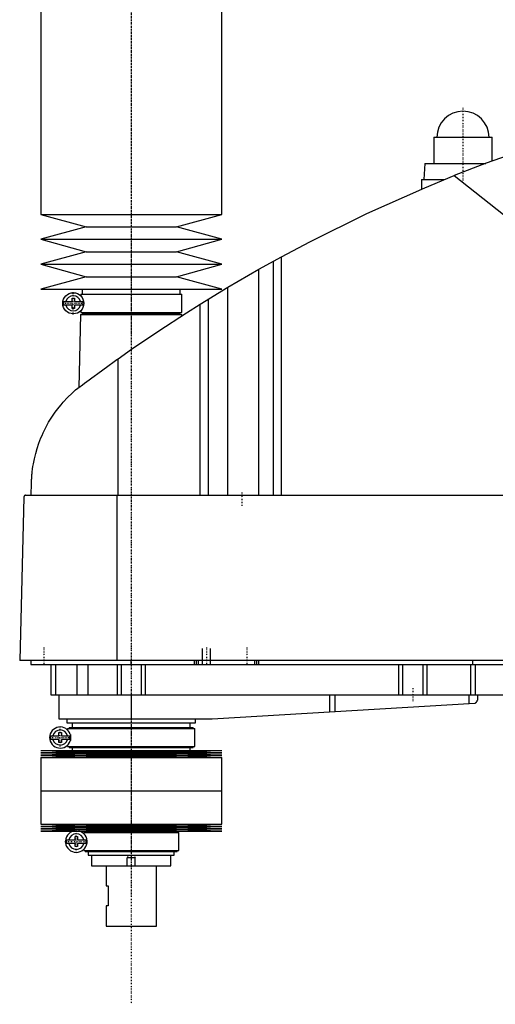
# Model space of a CAD drawing. Extents: x -906 to 186, y -136 to 719.
# Tile 1 of 4: x -906 to -669, y -136 to 353. Entities that reach past the tile are written whole.
import ezdxf

# ---------------------------------------------------------------- set-up
doc = ezdxf.new("R2010")
doc.units = 0
doc.linetypes.add('CENTER', pattern=[1.5, 0.45, -0.5, 0.05, -0.5])
for name, color, linetype in [('AM_0', 7, 'CONTINUOUS'), ('AM_10', 7, 'CONTINUOUS'), ('AM_7', 7, 'CENTER')]:
    doc.layers.add(name, color=color, linetype=linetype)

msp = doc.modelspace()

# ---------------------------------------------------------------- linework, layer by layer
at = {"layer": 'AM_0', "color": 7, "linetype": 'CONTINUOUS'}
for p, q in [((-895, 435.75), (-895, 256.2)), ((-805, 256.2), (-805, 435.75)), ((-699.5, 294.5), (-699.5, 281.5)), ((-699.5, 294.5), (-670.5, 294.5)), ((-670.5, 282.67), (-670.5, 294.5)), ((-704, 281.5), (-704.5, 273.5)), ((-704, 281.5), (-673.65, 281.5)), ((-689.33, 275.44), (-545.22, 161.75)), ((-705.65, 273.5), (-705.65, 268.73)), ((-705.65, 273.5), (-694.16, 273.5)), ((-895, 256.2), (-872.5, 250)), ((-895, 256.2), (-805, 256.2)), ((-827.5, 250), (-805, 256.2)), ((-872.5, 250), (-895, 243.8)), ((-872.5, 250), (-827.5, 250)), ((-805, 243.8), (-827.5, 250)), ((-895, 243.8), (-872.5, 237.6)), ((-895, 243.8), (-805, 243.8)), ((-827.5, 237.6), (-805, 243.8)), ((-872.5, 237.6), (-895, 231.4)), ((-872.5, 237.6), (-827.5, 237.6)), ((-805, 231.4), (-827.5, 237.6)), ((-786.56, 228.89), (-775.22, 235.17)), ((-775.22, 116.6), (-775.22, 235.17)), ((-895, 231.4), (-872.5, 225.2)), ((-895, 231.4), (-805, 231.4)), ((-827.5, 225.2), (-805, 231.4)), ((-779.22, 116.6), (-779.22, 232.98)), ((-872.5, 225.2), (-895, 219)), ((-872.5, 225.2), (-827.5, 225.2)), ((-805, 219), (-827.5, 225.2)), ((-801.96, 219.97), (-786.56, 228.89)), ((-786.56, 116.6), (-786.56, 228.89)), ((-895, 219), (-805, 219)), ((-875.15, 216.5), (-875.15, 215.72)), ((-875.15, 216.5), (-824.85, 216.5)), ((-874.35, 219), (-874.35, 216.5)), ((-825.65, 216.5), (-825.65, 219)), ((-824.85, 207.5), (-824.85, 216.5)), ((-815.65, 211.64), (-801.96, 219.97)), ((-801.96, 116.6), (-801.96, 219.97)), ((-883.63, 212.9), (-879.45, 212.9)), ((-879.45, 211.1), (-883.63, 211.1)), ((-879.45, 212.9), (-879.45, 214.5)), ((-879.45, 214.5), (-878.25, 214.5)), ((-879.45, 209.5), (-879.45, 211.1)), ((-878.25, 214.5), (-878.25, 212.9)), ((-878.25, 212.9), (-874.07, 212.9)), ((-878.25, 211.1), (-878.25, 209.5)), ((-874.07, 211.1), (-878.25, 211.1)), ((-815.65, 116.6), (-815.65, 211.64)), ((-811.52, 116.6), (-811.52, 214.2)), ((-878.25, 209.5), (-879.45, 209.5)), ((-875.17, 206.5), (-876.04, 170.15)), ((-875.17, 206.5), (-824.83, 206.5)), ((-875.15, 208.28), (-875.15, 207.5)), ((-875.15, 207.5), (-824.85, 207.5)), ((-874.35, 207.5), (-874.35, 207)), ((-874.35, 207), (-825.65, 207)), ((-874.17, 207), (-874.17, 206.5)), ((-825.83, 206.5), (-825.83, 207)), ((-825.65, 207), (-825.65, 207.5)), ((-824.81, 205.86), (-824.83, 206.5)), ((-856.53, 116.6), (-856.53, 184.45)), ((-899.77, 116.6), (-899.63, 122.62)), ((-903.45, 115.63), (-905.5, 34.5)), ((-902.45, 116.6), (-332.05, 116.6)), ((-857.01, 34.5), (-857.01, 116.6)), ((-328.96, 34.5), (-905.5, 34.5)), ((-900, 34.5), (-900, 32.5)), ((-850, 32.5), (-850, 34.5)), ((-818.5, 32.5), (-818.5, 34.5)), ((-817.5, 32.5), (-817.5, 34.5)), ((-816.5, 32.5), (-816.5, 34.5)), ((-788.5, 32.5), (-788.5, 34.5)), ((-787.5, 32.5), (-787.5, 34.5)), ((-786.5, 32.5), (-786.5, 34.5)), ((-680, 32.5), (-680, 34.5)), ((-900, 32.5), (-360, 32.5)), ((-890, 32.5), (-890, 17.5)), ((-887.69, 32.5), (-887.69, 17.5)), ((-877.09, 32.5), (-877.09, 17.5)), ((-871.56, 32.5), (-871.56, 17.5)), ((-857, 32.5), (-857, 17.5)), ((-855, 32.5), (-855, 17.5)), ((-845, 32.5), (-845, 17.5)), ((-843, 32.5), (-843, 17.5)), ((-717, 32.5), (-717, 17.5)), ((-715, 32.5), (-715, 17.5)), ((-705, 32.5), (-705, 17.5)), ((-703, 32.5), (-703, 17.5)), ((-681.18, 32.5), (-681.18, 17.5)), ((-678.85, 32.5), (-678.85, 17.5)), ((-890, 17.5), (-582, 17.5)), ((-886, 17.5), (-886, 5.5)), ((-850, 17.5), (-850, 5.5)), ((-751.33, 17.5), (-751.33, 8.99)), ((-748.68, 17.5), (-748.68, 9.14)), ((-682.14, 17.5), (-682.14, 13.1)), ((-677.8, 17.5), (-677.8, 14.74)), ((-809.7, 5.52), (-679.14, 13.27)), ((-886, 5.5), (-810.3, 5.5)), ((-882, 5.5), (-882, 3.5)), ((-818, 3.5), (-818, 5.5)), ((-882, 3.5), (-818, 3.5)), ((-881.65, 0.7), (-881.65, -0.08)), ((-881.65, 0.7), (-818.35, 0.7)), ((-880.85, 1.2), (-880.85, 0.7)), ((-880.85, 1.2), (-819.15, 1.2)), ((-879.35, 3.5), (-879.35, 1.2)), ((-820.65, 1.2), (-820.65, 3.5)), ((-819.15, 0.7), (-819.15, 1.2)), ((-818.35, -8.3), (-818.35, 0.7)), ((-890.13, -2.9), (-885.95, -2.9)), ((-885.95, -4.7), (-890.13, -4.7)), ((-885.95, -2.9), (-885.95, -1.3)), ((-885.95, -1.3), (-884.75, -1.3)), ((-885.95, -6.3), (-885.95, -4.7)), ((-884.75, -1.3), (-884.75, -2.9)), ((-884.75, -2.9), (-880.57, -2.9)), ((-884.75, -4.7), (-884.75, -6.3)), ((-880.57, -4.7), (-884.75, -4.7)), ((-884.75, -6.3), (-885.95, -6.3)), ((-881.65, -7.52), (-881.65, -8.3)), ((-881.65, -8.3), (-818.35, -8.3)), ((-880.85, -8.3), (-880.85, -8.8)), ((-880.85, -8.8), (-819.15, -8.8)), ((-879.35, -8.8), (-879.35, -10.25)), ((-820.65, -10.25), (-820.65, -8.8)), ((-819.15, -8.8), (-819.15, -8.3)), ((-895, -10.25), (-872.5, -10.82)), ((-895, -10.25), (-805, -10.25)), ((-872.5, -10.82), (-895, -11.39)), ((-895, -11.39), (-872.5, -11.96)), ((-895, -11.39), (-805, -11.39)), ((-872.5, -11.96), (-895, -12.53)), ((-895, -12.53), (-872.5, -13.1)), ((-895, -12.53), (-805, -12.53)), ((-872.5, -13.1), (-895, -13.67)), ((-895, -13.67), (-895, -30.25)), ((-895, -13.67), (-805, -13.67)), ((-872.5, -10.82), (-827.5, -10.82)), ((-872.5, -11.96), (-827.5, -11.96)), ((-872.5, -13.1), (-827.5, -13.1)), ((-827.5, -10.82), (-805, -10.25)), ((-805, -11.39), (-827.5, -10.82)), ((-827.5, -11.96), (-805, -11.39)), ((-805, -12.53), (-827.5, -11.96)), ((-827.5, -13.1), (-805, -12.53)), ((-805, -13.67), (-827.5, -13.1)), ((-805, -30.25), (-805, -13.67)), ((-895, -30.25), (-805, -30.25)), ((-895, -30.25), (-895, -46.83)), ((-895, -30.25), (-805, -30.25)), ((-805, -46.83), (-805, -30.25)), ((-895, -46.83), (-872.5, -47.4)), ((-895, -46.83), (-805, -46.83)), ((-872.5, -47.4), (-895, -47.97)), ((-895, -47.97), (-872.5, -48.54)), ((-895, -47.97), (-805, -47.97)), ((-872.5, -48.54), (-895, -49.11)), ((-872.5, -47.4), (-827.5, -47.4)), ((-872.5, -48.54), (-827.5, -48.54)), ((-827.5, -47.4), (-805, -46.83)), ((-805, -47.97), (-827.5, -47.4)), ((-827.5, -48.54), (-805, -47.97)), ((-805, -49.11), (-827.5, -48.54)), ((-895, -49.11), (-872.5, -49.68)), ((-895, -49.11), (-805, -49.11)), ((-872.5, -49.68), (-895, -50.25)), ((-895, -50.25), (-805, -50.25)), ((-877.95, -54.6), (-877.95, -53)), ((-877.95, -53), (-876.75, -53)), ((-876.75, -53), (-876.75, -54.6)), ((-873.65, -51), (-873.65, -51.6)), ((-873.65, -51), (-826.35, -51)), ((-872.85, -50.5), (-872.85, -51)), ((-872.85, -50.5), (-827.15, -50.5)), ((-872.5, -49.68), (-827.5, -49.68)), ((-871.35, -50.25), (-871.35, -50.5)), ((-828.65, -50.5), (-828.65, -50.25)), ((-827.5, -49.68), (-805, -49.11)), ((-805, -50.25), (-827.5, -49.68)), ((-827.15, -51), (-827.15, -50.5)), ((-826.35, -60), (-826.35, -51)), ((-882.26, -54.6), (-877.95, -54.6)), ((-877.95, -56.4), (-882.26, -56.4)), ((-877.95, -58), (-877.95, -56.4)), ((-876.75, -58), (-877.95, -58)), ((-876.75, -54.6), (-872.44, -54.6)), ((-876.75, -56.4), (-876.75, -58)), ((-872.44, -56.4), (-876.75, -56.4)), ((-873.65, -59.4), (-873.65, -60)), ((-873.65, -60), (-826.35, -60)), ((-872.85, -60), (-872.85, -60.5)), ((-872.85, -60.5), (-827.15, -60.5)), ((-871.35, -60.5), (-871.35, -62.2)), ((-871.35, -62.2), (-828.65, -62.2)), ((-869.75, -62.2), (-869.75, -67.5)), ((-830.25, -67.5), (-830.25, -62.2)), ((-828.65, -62.2), (-828.65, -60.5)), ((-827.15, -60.5), (-827.15, -60)), ((-869.75, -67.5), (-830.25, -67.5)), ((-862.5, -67.5), (-862.5, -77.5)), ((-837.5, -97.5), (-837.5, -67.5)), ((-862.5, -77.5), (-861.5, -77.5)), ((-861.5, -77.5), (-861.5, -87.5)), ((-862.5, -87.5), (-862.5, -97.5)), ((-861.5, -87.5), (-862.5, -87.5)), ((-862.5, -97.5), (-837.5, -97.5))]:
    msp.add_line(p, q, dxfattribs=at)
for points in [[(-592.03, 307.16, 0), (-608.52, 302.74, 0), (-641.19, 292.86, 0), (-673.4, 281.59, 0), (-689.33, 275.44, 0)], [(-775.22, 235.17, 0), (-761.24, 242.59, 0), (-732.87, 256.58, 0), (-703.96, 269.45, 0), (-689.33, 275.44, 0)], [(-856.53, 184.45, 0), (-849.84, 189.16, 0), (-836.3, 198.36, 0), (-822.58, 207.29, 0), (-815.65, 211.64, 0)], [(-878.19, 168.52, 0), (-877.65, 168.93, 0), (-876.56, 169.75, 0), (-875.45, 170.59, 0), (-874.89, 171.01, 0), (-874.33, 171.44, 0), (-873.19, 172.3, 0), (-872.03, 173.16, 0), (-870.86, 174.04, 0), (-869.67, 174.92, 0), (-868.47, 175.81, 0), (-867.86, 176.26, 0), (-867.25, 176.7, 0), (-866.03, 177.6, 0), (-864.79, 178.51, 0), (-863.54, 179.42, 0), (-862.29, 180.33, 0), (-861.02, 181.24, 0), (-860.38, 181.7, 0), (-859.75, 182.16, 0), (-858.46, 183.08, 0), (-857.18, 184, 0), (-856.53, 184.45, 0)], [(-899.63, 122.62, 0), (-899.63, 122.9, 0), (-899.61, 123.44, 0), (-899.59, 123.97, 0), (-899.58, 124.22, 0), (-899.56, 124.47, 0), (-899.53, 124.96, 0), (-899.5, 125.44, 0), (-899.47, 125.91, 0), (-899.43, 126.37, 0), (-899.39, 126.83, 0), (-899.37, 127.05, 0), (-899.35, 127.27, 0), (-899.31, 127.72, 0), (-899.26, 128.15, 0), (-899.07, 129.67, 0), (-898.88, 130.94, 0), (-898.67, 132.21, 0), (-898.16, 134.76, 0), (-897.54, 137.32, 0), (-896.8, 139.89, 0), (-895.93, 142.48, 0), (-894.93, 145.07, 0), (-894.38, 146.37, 0), (-893.8, 147.67, 0), (-892.52, 150.27, 0), (-891.09, 152.85, 0), (-889.52, 155.41, 0), (-887.8, 157.92, 0), (-885.93, 160.4, 0), (-884.94, 161.61, 0), (-883.91, 162.81, 0), (-881.74, 165.15, 0), (-879.41, 167.42, 0), (-878.19, 168.52, 0)], [(-902.45, 116.6, 0), (-902.48, 116.6, 0), (-902.54, 116.6, 0), (-902.61, 116.59, 0), (-902.64, 116.58, 0), (-902.67, 116.57, 0), (-902.74, 116.56, 0), (-902.8, 116.54, 0), (-902.86, 116.51, 0), (-902.93, 116.48, 0), (-902.99, 116.44, 0), (-903.02, 116.42, 0), (-903.05, 116.4, 0), (-903.1, 116.36, 0), (-903.16, 116.3, 0), (-903.21, 116.24, 0), (-903.27, 116.18, 0), (-903.3, 116.13, 0), (-903.3, 116.12, 0), (-903.31, 116.11, 0), (-903.32, 116.1, 0), (-903.32, 116.09, 0), (-903.33, 116.08, 0), (-903.34, 116.06, 0), (-903.34, 116.05, 0), (-903.35, 116.04, 0), (-903.35, 116.03, 0), (-903.36, 116.01, 0), (-903.37, 116, 0), (-903.37, 115.99, 0), (-903.38, 115.97, 0), (-903.39, 115.95, 0), (-903.39, 115.93, 0), (-903.4, 115.91, 0), (-903.41, 115.89, 0), (-903.41, 115.88, 0), (-903.41, 115.87, 0), (-903.42, 115.84, 0), (-903.43, 115.82, 0), (-903.43, 115.79, 0), (-903.43, 115.78, 0), (-903.43, 115.77, 0), (-903.44, 115.77, 0), (-903.44, 115.77, 0), (-903.44, 115.76, 0), (-903.44, 115.76, 0), (-903.44, 115.75, 0), (-903.44, 115.75, 0), (-903.44, 115.74, 0), (-903.44, 115.74, 0), (-903.44, 115.74, 0), (-903.44, 115.73, 0), (-903.44, 115.73, 0), (-903.44, 115.72, 0), (-903.44, 115.72, 0), (-903.44, 115.72, 0), (-903.44, 115.71, 0), (-903.44, 115.71, 0), (-903.44, 115.71, 0), (-903.44, 115.7, 0), (-903.45, 115.7, 0), (-903.45, 115.69, 0), (-903.45, 115.69, 0), (-903.45, 115.68, 0), (-903.45, 115.68, 0), (-903.45, 115.67, 0), (-903.45, 115.67, 0), (-903.45, 115.67, 0), (-903.45, 115.66, 0), (-903.45, 115.65, 0), (-903.45, 115.65, 0), (-903.45, 115.64, 0), (-903.45, 115.64, 0), (-903.45, 115.64, 0), (-903.45, 115.63, 0), (-903.45, 115.63, 0), (-903.45, 115.63, 0)], [(-679.14, 13.27, 0), (-679.07, 13.3, 0), (-678.93, 13.36, 0), (-678.8, 13.42, 0), (-678.73, 13.46, 0), (-678.67, 13.49, 0), (-678.56, 13.57, 0), (-678.45, 13.66, 0), (-678.35, 13.75, 0), (-678.26, 13.84, 0), (-678.18, 13.94, 0), (-678.14, 13.99, 0), (-678.11, 14.04, 0), (-678.04, 14.14, 0), (-677.98, 14.24, 0), (-677.93, 14.34, 0), (-677.89, 14.44, 0), (-677.86, 14.53, 0), (-677.84, 14.58, 0), (-677.84, 14.58, 0), (-677.84, 14.6, 0), (-677.83, 14.61, 0), (-677.83, 14.62, 0), (-677.83, 14.62, 0), (-677.83, 14.64, 0), (-677.82, 14.65, 0), (-677.82, 14.66, 0), (-677.82, 14.67, 0), (-677.81, 14.68, 0), (-677.81, 14.69, 0), (-677.81, 14.69, 0), (-677.81, 14.7, 0), (-677.81, 14.71, 0), (-677.8, 14.72, 0), (-677.8, 14.72, 0), (-677.8, 14.73, 0), (-677.8, 14.73, 0), (-677.8, 14.73, 0), (-677.8, 14.73, 0), (-677.8, 14.74, 0), (-677.8, 14.74, 0)], [(-880.34, -2.22, 0), (-880.34, -2.23, 0), (-880.34, -2.24, 0), (-880.33, -2.26, 0), (-880.33, -2.27, 0), (-880.33, -2.28, 0), (-880.32, -2.29, 0), (-880.32, -2.31, 0), (-880.31, -2.33, 0), (-880.31, -2.35, 0), (-880.3, -2.37, 0), (-880.3, -2.38, 0), (-880.3, -2.39, 0), (-880.3, -2.41, 0), (-880.29, -2.44, 0), (-880.29, -2.46, 0), (-880.28, -2.48, 0), (-880.28, -2.51, 0), (-880.28, -2.52, 0), (-880.27, -2.53, 0), (-880.27, -2.56, 0), (-880.27, -2.58, 0), (-880.26, -2.59, 0), (-880.26, -2.61, 0), (-880.26, -2.63, 0), (-880.25, -2.66, 0), (-880.25, -2.67, 0), (-880.25, -2.69, 0), (-880.25, -2.71, 0), (-880.24, -2.74, 0), (-880.24, -2.77, 0), (-880.24, -2.8, 0), (-880.23, -2.83, 0), (-880.23, -2.84, 0), (-880.23, -2.86, 0), (-880.23, -2.89, 0), (-880.23, -2.92, 0), (-880.22, -2.95, 0), (-880.22, -2.98, 0), (-880.22, -3.02, 0), (-880.22, -3.03, 0), (-880.22, -3.05, 0), (-880.21, -3.08, 0), (-880.21, -3.11, 0), (-880.21, -3.15, 0), (-880.21, -3.18, 0), (-880.2, -3.21, 0), (-880.2, -3.23, 0), (-880.2, -3.25, 0), (-880.2, -3.28, 0), (-880.2, -3.31, 0), (-880.19, -3.43, 0), (-880.19, -3.64, 0), (-880.19, -3.74, 0), (-880.19, -3.84, 0), (-880.19, -4.04, 0), (-880.2, -4.25, 0), (-880.2, -4.37, 0), (-880.21, -4.4, 0), (-880.21, -4.43, 0), (-880.21, -4.45, 0), (-880.21, -4.47, 0), (-880.21, -4.5, 0), (-880.21, -4.53, 0), (-880.22, -4.56, 0), (-880.22, -4.6, 0), (-880.22, -4.63, 0), (-880.22, -4.65, 0), (-880.22, -4.66, 0), (-880.23, -4.7, 0), (-880.23, -4.73, 0), (-880.23, -4.76, 0), (-880.24, -4.79, 0), (-880.24, -4.83, 0), (-880.24, -4.84, 0), (-880.24, -4.86, 0), (-880.25, -4.89, 0), (-880.25, -4.92, 0), (-880.25, -4.93, 0), (-880.26, -4.95, 0), (-880.26, -4.98, 0), (-880.26, -5.01, 0), (-880.27, -5.03, 0), (-880.27, -5.04, 0), (-880.27, -5.07, 0), (-880.28, -5.1, 0), (-880.28, -5.12, 0), (-880.29, -5.15, 0), (-880.29, -5.18, 0), (-880.3, -5.19, 0), (-880.3, -5.2, 0), (-880.3, -5.23, 0), (-880.31, -5.25, 0), (-880.31, -5.27, 0), (-880.32, -5.29, 0), (-880.32, -5.31, 0), (-880.33, -5.32, 0), (-880.33, -5.33, 0), (-880.34, -5.35, 0), (-880.34, -5.37, 0), (-880.34, -5.38, 0)]]:
    msp.add_polyline3d(points, dxfattribs=at)
msp.add_circle((-878.85, 212), 5.25, dxfattribs=at)
for centre, radius, start, end in [((-685, 294.5), 13, 0, 180), ((-878.85, 212), 3.75, 13.8865, 166.1135), ((-878.85, 212), 4.87, 169.3459, 190.6541), ((-878.85, 212), 3.75, 193.8865, 346.1135), ((-878.85, 212), 4.87, 349.3459, 10.6541), ((-810.3, 15.5), 10, 270, 273.4), ((-885.35, -3.8), 5.25, 17.5154, 342.4846), ((-885.35, -3.8), 4.87, 169.3459, 190.6541), ((-885.35, -3.8), 3.75, 13.8865, 166.1135), ((-885.35, -3.8), 3.75, 193.8865, 346.1135), ((-885.35, -3.8), 4.87, 349.3459, 10.6541), ((-877.35, -55.5), 5.38, 102.3808, 77.6192), ((-877.35, -55.5), 3.87, 13.43, 166.57), ((-877.35, -55.5), 4.99, 169.6156, 190.3844), ((-877.35, -55.5), 3.87, 193.43, 346.57), ((-877.35, -55.5), 4.99, 349.6156, 10.3844)]:
    msp.add_arc(centre, radius, start, end, dxfattribs=at)
at = {"layer": 'AM_10', "color": 7, "linetype": 'CONTINUOUS'}
for p, q in [((-814.5, 32.5), (-814.5, 40.5)), ((-810.5, 32.5), (-810.5, 40.5)), ((-851.62, -62.84), (-852, -63.5)), ((-848, -63.5), (-852, -63.5)), ((-852, -67.5), (-852, -63.5)), ((-848.38, -62.84), (-848, -63.5)), ((-848, -67.5), (-848, -63.5))]:
    msp.add_line(p, q, dxfattribs=at)
at = {"layer": 'AM_7', "color": 4, "linetype": 'CENTER'}
for p, q in [((-850, 718.88), (-850, -136.38)), ((-850, 447.19), (-850, 195.56)), ((-685, 309.2), (-685, 271.8)), ((-698.65, 294.5), (-671.35, 294.5)), ((-850, 247.5), (-850, -82.5)), ((-878.85, 206.49), (-878.85, 217.51)), ((-884.36, 212), (-873.34, 212)), ((-795, 117.9), (-795, 111.3)), ((-893.5, 40.9), (-893.5, 32.1)), ((-812.5, 40.9), (-812.5, 32.1)), ((-792.5, 40.9), (-792.5, 32.1)), ((-710, 20.8), (-710, 14.2)), ((-850, 5.19), (-850, -31.94)), ((-885.35, -9.31), (-885.35, 1.71)), ((-890.86, -3.8), (-879.84, -3.8)), ((-850, -28.65), (-850, -63.8)), ((-877.35, -61.14), (-877.35, -49.86)), ((-882.99, -55.5), (-871.71, -55.5))]:
    msp.add_line(p, q, dxfattribs=at)

doc.saveas('drawing.dxf')
